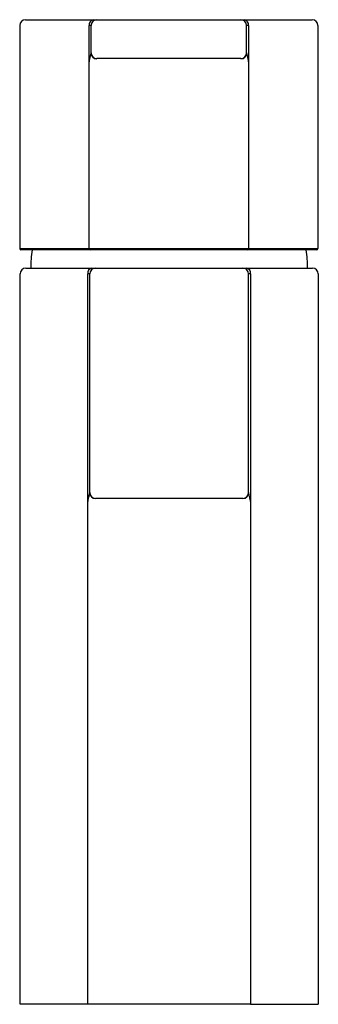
# Model space of a CAD drawing. Header units: millimetres. Extents: x 3971.107 to 3971.153, y 1849.555 to 1849.707.
import ezdxf

# ---------------------------------------------------------------- set-up
doc = ezdxf.new("R2010")
doc.units = ezdxf.units.MM
doc.layers.add('SANINDUSA', color=3, linetype='Continuous')

msp = doc.modelspace()

# ---------------------------------------------------------------- linework, layer by layer
at = {"layer": 'SANINDUSA'}
for p, q in [((3971.10810593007, 1849.707140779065), (3971.118542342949, 1849.707140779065)), ((3971.118542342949, 1849.707140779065), (3971.119105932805, 1849.707140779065)), ((3971.119105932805, 1849.707140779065), (3971.141305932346, 1849.707140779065)), ((3971.141305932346, 1849.707140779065), (3971.141869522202, 1849.707140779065)), ((3971.141869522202, 1849.707140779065), (3971.15230593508, 1849.707140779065)), ((3971.107205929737, 1849.706240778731), (3971.107205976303, 1849.671840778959)), ((3971.118205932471, 1849.706240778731), (3971.117924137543, 1849.706240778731)), ((3971.117924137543, 1849.671840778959), (3971.117924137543, 1849.706240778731)), ((3971.118205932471, 1849.702040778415), (3971.118205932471, 1849.706240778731)), ((3971.14220593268, 1849.702040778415), (3971.14220593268, 1849.706240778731)), ((3971.142487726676, 1849.706240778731), (3971.14220593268, 1849.706240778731)), ((3971.142487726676, 1849.706240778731), (3971.142487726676, 1849.671840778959)), ((3971.153205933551, 1849.706240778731), (3971.153205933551, 1849.671840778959)), ((3971.118205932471, 1849.701967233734), (3971.118205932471, 1849.702040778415)), ((3971.141305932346, 1849.701140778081), (3971.119105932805, 1849.701140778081)), ((3971.119105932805, 1849.701140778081), (3971.119105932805, 1849.70110400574)), ((3971.141305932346, 1849.70110400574), (3971.141305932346, 1849.701140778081)), ((3971.14220593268, 1849.702040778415), (3971.14220593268, 1849.701967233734)), ((3971.117933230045, 1849.671840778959), (3971.117933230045, 1849.700240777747)), ((3971.142478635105, 1849.700240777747), (3971.142478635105, 1849.671840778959)), ((3971.107205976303, 1849.671840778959), (3971.117924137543, 1849.671840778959)), ((3971.117924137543, 1849.671840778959), (3971.117933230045, 1849.671840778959)), ((3971.117933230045, 1849.671840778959), (3971.118560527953, 1849.671840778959)), ((3971.118560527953, 1849.671840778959), (3971.141851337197, 1849.671840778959)), ((3971.118560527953, 1849.671840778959), (3971.118560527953, 1849.671640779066)), ((3971.141851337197, 1849.671840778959), (3971.142478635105, 1849.671840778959)), ((3971.141851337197, 1849.671840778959), (3971.141851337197, 1849.671640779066)), ((3971.142478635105, 1849.671840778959), (3971.142487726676, 1849.671840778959)), ((3971.142487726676, 1849.671840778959), (3971.153205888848, 1849.671840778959)), ((3971.118061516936, 1849.671640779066), (3971.107405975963, 1849.671640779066)), ((3971.118072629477, 1849.671640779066), (3971.118061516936, 1849.671640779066)), ((3971.118560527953, 1849.671640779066), (3971.118072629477, 1849.671640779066)), ((3971.141851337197, 1849.671640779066), (3971.118560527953, 1849.671640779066)), ((3971.142339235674, 1849.671640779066), (3971.141851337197, 1849.671640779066)), ((3971.142350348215, 1849.671640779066), (3971.142339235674, 1849.671640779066)), ((3971.153005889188, 1849.671640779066), (3971.142350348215, 1849.671640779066)), ((3971.108155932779, 1849.668839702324), (3971.118330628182, 1849.668839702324)), ((3971.118330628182, 1849.668839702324), (3971.118905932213, 1849.668839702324)), ((3971.118905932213, 1849.668839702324), (3971.141605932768, 1849.668839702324)), ((3971.141605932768, 1849.668839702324), (3971.142181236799, 1849.668839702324)), ((3971.142181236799, 1849.668839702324), (3971.152355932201, 1849.668839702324)), ((3971.107255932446, 1849.555339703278), (3971.107255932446, 1849.66793970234)), ((3971.117703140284, 1849.555339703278), (3971.117703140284, 1849.66793970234)), ((3971.118005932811, 1849.66793970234), (3971.117703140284, 1849.66793970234)), ((3971.118005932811, 1849.634239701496), (3971.118005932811, 1849.66793970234)), ((3971.14250593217, 1849.634239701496), (3971.14250593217, 1849.66793970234)), ((3971.142808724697, 1849.66793970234), (3971.14250593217, 1849.66793970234)), ((3971.142808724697, 1849.66793970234), (3971.142808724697, 1849.555339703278)), ((3971.153255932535, 1849.66793970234), (3971.153255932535, 1849.555339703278)), ((3971.118005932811, 1849.634176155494), (3971.118005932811, 1849.634239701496)), ((3971.14250593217, 1849.634239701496), (3971.14250593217, 1849.634176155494)), ((3971.117722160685, 1849.555339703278), (3971.117722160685, 1849.632439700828)), ((3971.141605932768, 1849.633339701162), (3971.118905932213, 1849.633339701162)), ((3971.118905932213, 1849.633339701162), (3971.118905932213, 1849.633307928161)), ((3971.141605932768, 1849.633307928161), (3971.141605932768, 1849.633339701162)), ((3971.142789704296, 1849.632439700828), (3971.142789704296, 1849.555339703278)), ((3971.117703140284, 1849.555339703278), (3971.107255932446, 1849.555339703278)), ((3971.117722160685, 1849.555339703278), (3971.117703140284, 1849.555339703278)), ((3971.118366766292, 1849.555339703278), (3971.117722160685, 1849.555339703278)), ((3971.142145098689, 1849.555339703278), (3971.118366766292, 1849.555339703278)), ((3971.142789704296, 1849.555339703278), (3971.142145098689, 1849.555339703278)), ((3971.142808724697, 1849.555339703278), (3971.142789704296, 1849.555339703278)), ((3971.142808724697, 1849.555339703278), (3971.153255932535, 1849.555339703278))]:
    msp.add_line(p, q, dxfattribs=at)
for centre, radius, start, end in [((3971.108105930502, 1849.706240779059), 0.0009000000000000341, 90, 180), ((3971.118715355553, 1849.706359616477), 0.0008000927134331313, 102.4883263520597, 188.5417457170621), ((3971.11910593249, 1849.706240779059), 0.0008999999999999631, 90, 180), ((3971.14130593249, 1849.706240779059), 0.0009000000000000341, 0, 90), ((3971.14169651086, 1849.706359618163), 0.0008000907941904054, 351.4581115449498, 77.51173582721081), ((3971.152305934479, 1849.706240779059), 0.0008999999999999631, 0, 90), ((3971.11910593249, 1849.702040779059), 0.0009000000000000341, 180, 270), ((3971.119087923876, 1849.701986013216), 0.0008821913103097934, 181.2197652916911, 271.1697091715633), ((3971.14130593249, 1849.702040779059), 0.0009000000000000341, 270, 0), ((3971.14132394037, 1849.701986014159), 0.0008821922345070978, 268.8303507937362, 358.7801747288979), ((3971.10740597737, 1849.671840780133), 0.0002000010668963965, 180.0003362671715, 269.9995970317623), ((3971.118099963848, 1849.671814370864), 0.0001777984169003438, 171.4583511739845, 257.5117863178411), ((3971.118109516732, 1849.671815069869), 0.0001781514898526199, 171.7026590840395, 258.050144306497), ((3971.142302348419, 1849.671815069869), 0.0001781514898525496, 281.9498556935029, 8.297340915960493), ((3971.142311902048, 1849.671814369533), 0.0001777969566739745, 282.4880719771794, 8.542153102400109), ((3971.153005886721, 1849.671840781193), 0.0002000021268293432, 270.0007066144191, 359.9993600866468), ((3971.123904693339, 1849.669032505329), 0.01500000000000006, 169.9862263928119, 180.7364735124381), ((3971.136607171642, 1849.669032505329), 0.01500000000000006, 359.2635264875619, 10.01377360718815), ((3971.10815593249, 1849.667939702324), 0.0009000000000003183, 90, 180), ((3971.118496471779, 1849.668055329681), 0.0008017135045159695, 101.9384868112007, 188.2924184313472), ((3971.11890593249, 1849.667939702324), 0.0009000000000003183, 90, 180), ((3971.14160593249, 1849.667939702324), 0.0009000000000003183, 0, 90), ((3971.142015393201, 1849.668055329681), 0.0008017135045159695, 351.7075815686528, 78.0615131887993), ((3971.15235593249, 1849.667939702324), 0.0009000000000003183, 0, 90), ((3971.11890593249, 1849.634239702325), 0.0009000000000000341, 180, 270), ((3971.118890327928, 1849.634192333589), 0.0008845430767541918, 181.0479854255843, 271.010811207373), ((3971.14160593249, 1849.634239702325), 0.0009000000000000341, 270, 0), ((3971.141621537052, 1849.634192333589), 0.0008845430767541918, 268.9891887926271, 358.9520145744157)]:
    msp.add_arc(centre, radius, start, end, dxfattribs=at)
for points, knots in [([(3971.117933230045, 1849.700240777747), (3971.117934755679, 1849.700317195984), (3971.117939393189, 1849.700549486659), (3971.117993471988, 1849.70094938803), (3971.118088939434, 1849.701382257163), (3971.118170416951, 1849.701720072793), (3971.118203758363, 1849.701897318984), (3971.118205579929, 1849.701955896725), (3971.118205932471, 1849.701967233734)], [0, 0, 0, 0, 0.1186760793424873, 0.360743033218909, 0.628592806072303, 0.830315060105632, 0.9671595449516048, 0.9999999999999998, 0.9999999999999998, 0.9999999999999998, 0.9999999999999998]), ([(3971.14220593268, 1849.701967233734), (3971.14221163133, 1849.701909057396), (3971.142218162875, 1849.701842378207), (3971.142256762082, 1849.701656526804), (3971.142323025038, 1849.701381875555), (3971.142418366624, 1849.700949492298), (3971.142472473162, 1849.700549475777), (3971.142477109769, 1849.700317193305), (3971.142478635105, 1849.700240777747)], [0, 0, 0, 0, 0.1478116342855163, 0.1694152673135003, 0.3712030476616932, 0.6391398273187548, 0.8812853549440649, 1, 1, 1, 1]), ([(3971.117722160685, 1849.632439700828), (3971.117723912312, 1849.632521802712), (3971.117729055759, 1849.632762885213), (3971.117786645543, 1849.633170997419), (3971.117885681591, 1849.633605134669), (3971.117969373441, 1849.633937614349), (3971.118003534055, 1849.634109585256), (3971.118005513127, 1849.63416450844), (3971.118005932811, 1849.634176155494)], [0, 0, 0, 0, 0.1249355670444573, 0.366858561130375, 0.6298557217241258, 0.8299790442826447, 0.9639452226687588, 1, 1, 1, 1]), ([(3971.14250593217, 1849.634176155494), (3971.142507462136, 1849.634152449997), (3971.1425128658, 1849.634068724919), (3971.142573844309, 1849.633811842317), (3971.142670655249, 1849.633420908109), (3971.142767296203, 1849.63294391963), (3971.142782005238, 1849.632612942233), (3971.142789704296, 1849.632439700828)], [0, 0, 0, 0, 0.0694102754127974, 0.2451490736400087, 0.4966677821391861, 0.7365440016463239, 1, 1, 1, 1])]:
    msp.add_open_spline(points, degree=3, knots=knots, dxfattribs=at)

doc.saveas('drawing.dxf')
